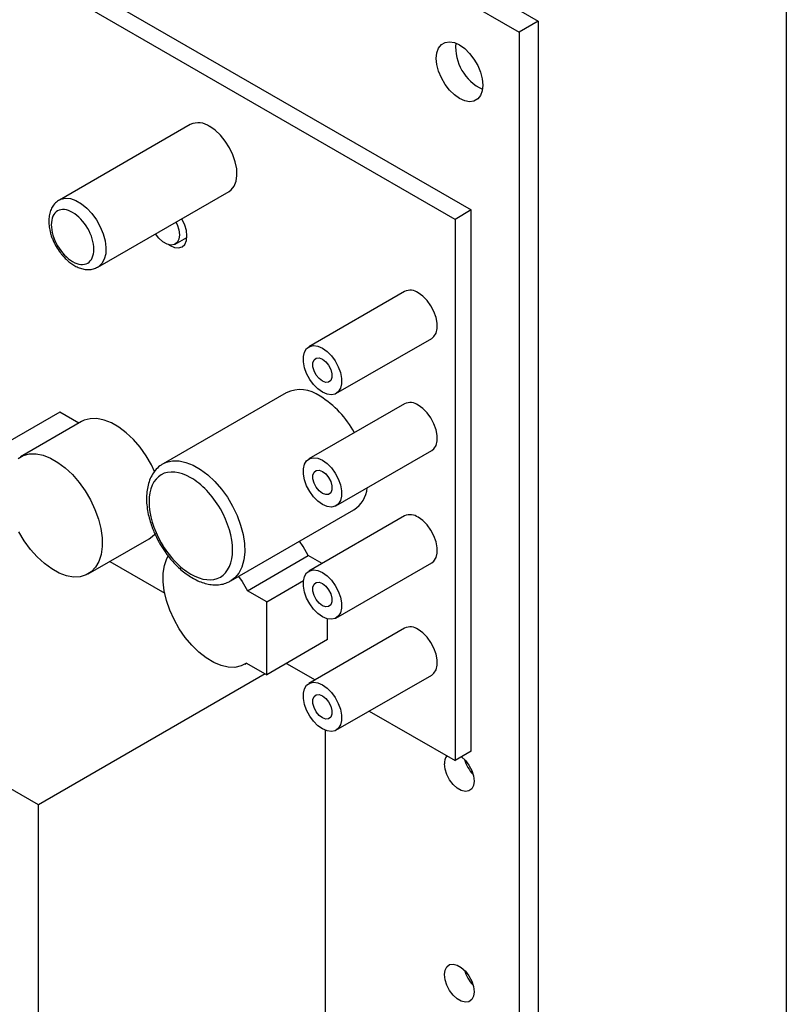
# Model space of a CAD drawing. Header units: inches. Extents: x 0.2 to 10.8, y 0.2 to 8.2.
# Tile 10 of 11: x 9.6 to 10.8, y 5.7 to 7.1. Entities that reach past the tile are written whole.
import ezdxf

# ---------------------------------------------------------------- set-up
doc = ezdxf.new("R2010")
doc.units = ezdxf.units.IN
doc.header["$MEASUREMENT"] = 0
doc.layers.add('TEXT', color=140, linetype='Continuous', lineweight=25)

msp = doc.modelspace()

# ---------------------------------------------------------------- linework, layer by layer
for p, q in [((9.0117, 7.8892), (10.3894, 7.0939)), ((8.9839, 7.8731), (10.3616, 7.0778)), ((9.0079, 7.5603), (10.292, 6.819)), ((10.2683, 6.8053), (8.9843, 7.5466)), ((10.3894, 7.0939), (10.3616, 7.0778)), ((10.3894, 7.0939), (10.3894, 5.1444)), ((10.3616, 7.0778), (10.3616, 5.1283)), ((9.8834, 6.9434), (9.693, 6.8335)), ((9.7492, 6.736), (9.9397, 6.846)), ((10.292, 6.819), (10.2683, 6.8053)), ((10.292, 6.0314), (10.292, 6.819)), ((10.2683, 6.8053), (10.2683, 6.0177)), ((9.8613, 6.7693), (9.8785, 6.7792)), ((10.1951, 6.7004), (10.0559, 6.62)), ((10.0952, 6.5518), (10.2344, 6.6322)), ((10.0229, 6.5531), (9.8438, 6.4497)), ((10.1951, 6.5371), (10.0559, 6.4567)), ((9.6935, 6.5248), (9.6049, 6.4737)), ((9.7212, 6.5088), (9.6935, 6.5248)), ((9.7252, 6.511), (9.6366, 6.4599)), ((10.0952, 6.3885), (10.2344, 6.4689)), ((9.8438, 6.4497), (9.8445, 6.4501)), ((9.9422, 6.2792), (10.1213, 6.3826)), ((10.1951, 6.3738), (10.0559, 6.2934)), ((9.735, 6.2894), (9.8236, 6.3406)), ((9.7664, 6.3075), (9.8463, 6.2614)), ((9.9664, 6.265), (10.055, 6.3161)), ((10.0751, 6.3045), (10.055, 6.3161)), ((10.0952, 6.2252), (10.2344, 6.3056)), ((9.9945, 6.2488), (10.048, 6.2797)), ((9.9945, 6.2488), (9.9664, 6.265)), ((9.9945, 6.1426), (9.9945, 6.2488)), ((10.083, 6.1938), (10.083, 6.224)), ((10.1951, 6.2104), (10.0559, 6.1301)), ((10.083, 6.1938), (9.9945, 6.1426)), ((9.9627, 6.158), (9.9653, 6.1595)), ((9.9652, 6.1595), (9.9945, 6.1426)), ((10.0232, 6.1592), (10.0648, 6.1352)), ((9.9923, 6.1439), (9.6626, 5.9536)), ((10.0952, 6.0619), (10.2344, 6.1423)), ((10.1435, 6.0898), (10.2683, 6.0177)), ((10.0802, 5.3267), (10.0802, 6.0616)), ((9.6626, 5.9536), (9.5269, 6.0319)), ((10.292, 6.0314), (10.2683, 6.0177)), ((9.6626, 5.0856), (9.6626, 5.9536))]:
    msp.add_line(p, q)
at = {"flags": 128}
for points in [[(10.2411, 7.0396), (10.242, 7.0478), (10.2445, 7.0546), (10.2485, 7.0597), (10.2538, 7.0628), (10.2602, 7.0637), (10.2674, 7.0625), (10.2749, 7.0591), (10.2824, 7.0538), (10.2895, 7.0468), (10.2959, 7.0385), (10.3013, 7.0292), (10.3053, 7.0195), (10.3078, 7.0098), (10.3086, 7.0007), (10.3078, 6.9925), (10.3053, 6.9857), (10.3013, 6.9806), (10.2959, 6.9775), (10.2895, 6.9766), (10.2824, 6.9778), (10.2749, 6.9812), (10.2674, 6.9865), (10.2602, 6.9935), (10.2538, 7.0018), (10.2485, 7.0111), (10.2445, 7.0208), (10.242, 7.0305), (10.2411, 7.0396)], [(9.9397, 6.846), (9.943, 6.8484), (9.9473, 6.8539), (9.9501, 6.861), (9.9513, 6.8694), (9.9509, 6.879), (9.9489, 6.8891), (9.9453, 6.8995), (9.9404, 6.9097), (9.9343, 6.9193), (9.9273, 6.9279), (9.9196, 6.9351), (9.9116, 6.9406)], [(9.6931, 6.8336), (9.6952, 6.8346), (9.7018, 6.8361), (9.7092, 6.8355), (9.7171, 6.8328), (9.7251, 6.8281), (9.733, 6.8217), (9.7404, 6.8138), (9.747, 6.8047), (9.7526, 6.7947), (9.7568, 6.7844), (9.7596, 6.774), (9.7608, 6.7642), (9.7604, 6.7551), (9.7584, 6.7473), (9.7549, 6.741), (9.7499, 6.7365), (9.7489, 6.7359)], [(9.8522, 6.7684), (9.8542, 6.7671), (9.8605, 6.7644), (9.8664, 6.7639), (9.8715, 6.7654), (9.8753, 6.769), (9.8778, 6.7744), (9.8786, 6.7812), (9.8778, 6.789), (9.8753, 6.7971), (9.8715, 6.8052), (9.8708, 6.8062)], [(9.8624, 6.8014), (9.8641, 6.7977), (9.8666, 6.7901), (9.8675, 6.7828), (9.8666, 6.7765), (9.8641, 6.7717), (9.8603, 6.7687), (9.8553, 6.7679), (9.8496, 6.7693), (9.8436, 6.7727), (9.8379, 6.7779), (9.833, 6.7844)], [(10.2344, 6.6322), (10.2377, 6.6348), (10.2408, 6.6399), (10.2424, 6.6464), (10.2424, 6.6542), (10.2408, 6.6627), (10.2377, 6.6713), (10.2332, 6.6797), (10.2277, 6.6873), (10.2214, 6.6936), (10.2147, 6.6984)], [(10.0755, 6.5538), (10.0689, 6.5586), (10.0626, 6.5649), (10.0571, 6.5725), (10.0526, 6.5809), (10.0495, 6.5895), (10.0479, 6.598), (10.0479, 6.6058), (10.0495, 6.6123), (10.0526, 6.6174), (10.0571, 6.6206), (10.0626, 6.6219), (10.0689, 6.621), (10.0755, 6.6181), (10.0822, 6.6133), (10.0885, 6.6069), (10.094, 6.5993), (10.0985, 6.591), (10.1016, 6.5823), (10.1032, 6.5738), (10.1032, 6.5661), (10.1016, 6.5595), (10.0985, 6.5544), (10.094, 6.5512), (10.0885, 6.55), (10.0822, 6.5509), (10.0755, 6.5538)], [(10.0755, 6.5698), (10.0708, 6.5736), (10.0666, 6.5788), (10.0635, 6.5848), (10.0618, 6.591), (10.0618, 6.5966), (10.0635, 6.6009), (10.0666, 6.6034), (10.0708, 6.6038), (10.0755, 6.602), (10.0803, 6.5983), (10.0845, 6.5931), (10.0876, 6.587), (10.0893, 6.5808), (10.0893, 6.5752), (10.0876, 6.5709), (10.0845, 6.5684), (10.0803, 6.5681), (10.0755, 6.5698)], [(10.2344, 6.4689), (10.2377, 6.4715), (10.2408, 6.4765), (10.2424, 6.4831), (10.2424, 6.4909), (10.2408, 6.4993), (10.2377, 6.508), (10.2332, 6.5164), (10.2277, 6.524), (10.2214, 6.5303), (10.2147, 6.5351)], [(9.8316, 6.4385), (9.8269, 6.4482), (9.8192, 6.4615), (9.8103, 6.4739), (9.8006, 6.4851), (9.7903, 6.4949), (9.7796, 6.503), (9.7687, 6.5092), (9.758, 6.5134), (9.7477, 6.5154), (9.738, 6.5153), (9.7292, 6.513), (9.7252, 6.511)], [(9.6329, 6.4575), (9.6406, 6.4619), (9.6494, 6.4642), (9.6591, 6.4643), (9.6694, 6.4622), (9.6801, 6.4581), (9.691, 6.4518), (9.7017, 6.4437), (9.712, 6.434), (9.7218, 6.4227), (9.7306, 6.4103), (9.7383, 6.3971), (9.7448, 6.3833), (9.7498, 6.3693), (9.7533, 6.3554), (9.7551, 6.342), (9.7553, 6.3294), (9.7537, 6.3178), (9.7505, 6.3077), (9.7457, 6.2992), (9.7395, 6.2925), (9.732, 6.2879), (9.7233, 6.2853), (9.7137, 6.2849), (9.7035, 6.2867), (9.6928, 6.2907), (9.6819, 6.2967), (9.6712, 6.3045), (9.6608, 6.3141), (9.651, 6.3252), (9.642, 6.3375), (9.6342, 6.3506)], [(9.8445, 6.4501), (9.8487, 6.452), (9.8574, 6.454), (9.867, 6.454), (9.8771, 6.4518), (9.8877, 6.4476), (9.8983, 6.4415), (9.9089, 6.4335), (9.919, 6.424), (9.9286, 6.413), (9.9373, 6.4009), (9.945, 6.3879), (9.9514, 6.3744), (9.9565, 6.3606), (9.9601, 6.347), (9.9621, 6.3337), (9.9625, 6.3212), (9.9613, 6.3097), (9.9585, 6.2995), (9.9541, 6.2907), (9.9483, 6.2838), (9.9424, 6.2793)], [(10.0755, 6.3905), (10.0689, 6.3952), (10.0626, 6.4016), (10.0571, 6.4092), (10.0526, 6.4176), (10.0495, 6.4262), (10.0479, 6.4347), (10.0479, 6.4424), (10.0495, 6.449), (10.0526, 6.4541), (10.0571, 6.4573), (10.0626, 6.4585), (10.0689, 6.4577), (10.0755, 6.4548), (10.0822, 6.45), (10.0885, 6.4436), (10.094, 6.436), (10.0985, 6.4276), (10.1016, 6.419), (10.1032, 6.4105), (10.1032, 6.4028), (10.1016, 6.3962), (10.0985, 6.3911), (10.094, 6.3879), (10.0885, 6.3867), (10.0822, 6.3876), (10.0755, 6.3905)], [(10.0755, 6.4065), (10.0708, 6.4103), (10.0666, 6.4155), (10.0635, 6.4215), (10.0618, 6.4277), (10.0618, 6.4333), (10.0635, 6.4376), (10.0666, 6.4401), (10.0708, 6.4405), (10.0755, 6.4387), (10.0803, 6.435), (10.0845, 6.4298), (10.0876, 6.4237), (10.0893, 6.4175), (10.0893, 6.4119), (10.0876, 6.4076), (10.0845, 6.4051), (10.0803, 6.4048), (10.0755, 6.4065)], [(10.2344, 6.3056), (10.2377, 6.3082), (10.2408, 6.3132), (10.2424, 6.3198), (10.2424, 6.3276), (10.2408, 6.336), (10.2377, 6.3447), (10.2332, 6.3531), (10.2277, 6.3607), (10.2214, 6.367), (10.2147, 6.3718)], [(9.8236, 6.3406), (9.8281, 6.3437), (9.832, 6.3475)], [(10.055, 6.3161), (10.0473, 6.3294), (10.0422, 6.3369)], [(9.9652, 6.1595), (9.9573, 6.1555), (9.9484, 6.1535), (9.9386, 6.1538), (9.9282, 6.1562), (9.9174, 6.1607), (9.9065, 6.1673), (9.8959, 6.1757), (9.8856, 6.1857), (9.876, 6.1971), (9.8674, 6.2097), (9.8598, 6.2231), (9.8536, 6.2369), (9.8488, 6.251), (9.8456, 6.2648), (9.8441, 6.2781), (9.8442, 6.2905), (9.846, 6.3018), (9.8495, 6.3117), (9.8514, 6.3153)], [(10.0755, 6.2272), (10.0689, 6.2319), (10.0626, 6.2383), (10.0571, 6.2459), (10.0526, 6.2543), (10.0495, 6.2629), (10.0479, 6.2714), (10.0479, 6.2791), (10.0495, 6.2857), (10.0526, 6.2908), (10.0571, 6.294), (10.0626, 6.2952), (10.0689, 6.2944), (10.0755, 6.2915), (10.0822, 6.2867), (10.0885, 6.2803), (10.094, 6.2727), (10.0985, 6.2643), (10.1016, 6.2557), (10.1032, 6.2472), (10.1032, 6.2395), (10.1016, 6.2329), (10.0985, 6.2278), (10.094, 6.2246), (10.0885, 6.2234), (10.0822, 6.2242), (10.0755, 6.2272)], [(9.9536, 6.2858), (9.9587, 6.2783), (9.9664, 6.265)], [(10.0755, 6.2432), (10.0708, 6.247), (10.0666, 6.2522), (10.0635, 6.2582), (10.0618, 6.2644), (10.0618, 6.27), (10.0635, 6.2743), (10.0666, 6.2768), (10.0708, 6.2772), (10.0755, 6.2754), (10.0803, 6.2717), (10.0845, 6.2665), (10.0876, 6.2604), (10.0893, 6.2542), (10.0893, 6.2486), (10.0876, 6.2443), (10.0845, 6.2418), (10.0803, 6.2415), (10.0755, 6.2432)], [(10.2344, 6.1423), (10.2377, 6.1449), (10.2408, 6.1499), (10.2424, 6.1565), (10.2424, 6.1643), (10.2408, 6.1727), (10.2377, 6.1814), (10.2332, 6.1898), (10.2277, 6.1973), (10.2214, 6.2037), (10.2147, 6.2085)], [(10.0755, 6.0639), (10.0689, 6.0686), (10.0626, 6.075), (10.0571, 6.0826), (10.0526, 6.091), (10.0495, 6.0996), (10.0479, 6.1081), (10.0479, 6.1158), (10.0495, 6.1224), (10.0526, 6.1275), (10.0571, 6.1307), (10.0626, 6.1319), (10.0689, 6.1311), (10.0755, 6.1281), (10.0822, 6.1234), (10.0885, 6.117), (10.094, 6.1094), (10.0985, 6.101), (10.1016, 6.0924), (10.1032, 6.0839), (10.1032, 6.0762), (10.1016, 6.0696), (10.0985, 6.0645), (10.094, 6.0613), (10.0885, 6.0601), (10.0822, 6.0609), (10.0755, 6.0639)], [(10.0755, 6.0799), (10.0708, 6.0836), (10.0666, 6.0888), (10.0635, 6.0949), (10.0618, 6.1011), (10.0618, 6.1067), (10.0635, 6.111), (10.0666, 6.1135), (10.0708, 6.1139), (10.0755, 6.1121), (10.0803, 6.1084), (10.0845, 6.1031), (10.0876, 6.0971), (10.0893, 6.0909), (10.0893, 6.0853), (10.0876, 6.081), (10.0845, 6.0785), (10.0803, 6.0781), (10.0755, 6.0799)], [(10.2779, 6.0232), (10.2834, 6.0181), (10.2886, 6.0113), (10.2926, 6.0036), (10.2952, 5.9957), (10.296, 5.9881), (10.2952, 5.9816), (10.2926, 5.9766), (10.2886, 5.9736), (10.2834, 5.9728), (10.2775, 5.9742), (10.2714, 5.9777), (10.2655, 5.9831), (10.2603, 5.9899), (10.2563, 5.9976), (10.2538, 6.0055), (10.2529, 6.0131)], [(10.2529, 5.7064), (10.2538, 5.7129), (10.2563, 5.7179), (10.2603, 5.7209), (10.2655, 5.7217), (10.2714, 5.7203), (10.2775, 5.7168), (10.2834, 5.7114), (10.2886, 5.7046), (10.2926, 5.6969), (10.2952, 5.689), (10.296, 5.6815), (10.2952, 5.6749), (10.2926, 5.67), (10.2886, 5.6669), (10.2834, 5.6661), (10.2775, 5.6675), (10.2714, 5.671), (10.2655, 5.6764), (10.2603, 5.6832), (10.2563, 5.6909), (10.2538, 5.6988), (10.2529, 5.7064)]]:
    msp.add_lwpolyline(points, dxfattribs=at)
for centre, radius, start, end in [((10.338, 7.0566), 0.0688, 175.6864, 244.3082), ((9.8951, 6.9178), 0.0281, 54.205, 114.4846), ((10.2033, 6.6831), 0.0191, 53.1466, 115.5429), ((10.0434, 6.5091), 0.0485, 53.6903, 114.9992), ((9.9954, 6.4262), 0.144, 28.4818, 57.8549), ((10.2033, 6.5198), 0.0191, 53.1466, 115.5429), ((10.0971, 6.4191), 0.0438, 303.4978, 354.3286), ((10.2033, 6.3565), 0.0191, 53.1466, 115.5429), ((10.2033, 6.1932), 0.0191, 53.1466, 115.5429), ((10.2695, 6.0143), 0.0167, 141.9236, 184.4624), ((10.331, 6.0332), 0.0508, 195.759, 224.2356), ((10.331, 5.7266), 0.0508, 195.759, 224.2356)]:
    msp.add_arc(centre, radius, start, end)
for points, knots in [([(9.6933, 6.8334), (9.6923, 6.8329), (9.6889, 6.8311), (9.6846, 6.8265), (9.6807, 6.8199), (9.6784, 6.8125), (9.6775, 6.8046), (9.6778, 6.7964), (9.6792, 6.7887), (9.6812, 6.7818), (9.6839, 6.7743), (9.6866, 6.7692), (9.6884, 6.7659)], [0, 0, 0, 0, 0.051893, 0.167635, 0.27628, 0.388063, 0.499072, 0.604017, 0.713855, 0.795309, 0.867481, 1, 1, 1, 1]), ([(9.7123, 6.7439), (9.7041, 6.7487), (9.6962, 6.757), (9.6846, 6.7771), (9.6813, 6.788), (9.6813, 6.807), (9.6846, 6.8142), (9.6962, 6.8209), (9.7041, 6.8201), (9.7205, 6.8107), (9.7284, 6.8023), (9.74, 6.7822), (9.7432, 6.7713), (9.7432, 6.7523), (9.74, 6.7451), (9.7284, 6.7384), (9.7205, 6.7392), (9.7123, 6.7439)], [0, 0, 0, 0, 0.125, 0.125, 0.25, 0.25, 0.375, 0.375, 0.5, 0.5, 0.625, 0.625, 0.75, 0.75, 0.875, 0.875, 1, 1, 1, 1]), ([(9.6884, 6.7659), (9.6903, 6.7628), (9.693, 6.7586), (9.6976, 6.7528), (9.7017, 6.7483), (9.7069, 6.7436), (9.7126, 6.7394), (9.7188, 6.7359), (9.7254, 6.7335), (9.7322, 6.7322), (9.7391, 6.7324), (9.7448, 6.7336), (9.7477, 6.7354), (9.7487, 6.736)], [0, 0, 0, 0, 0.127836, 0.179979, 0.265761, 0.353672, 0.447137, 0.543923, 0.643243, 0.744003, 0.845604, 0.948769, 1, 1, 1, 1]), ([(9.8448, 6.45), (9.8435, 6.4493), (9.8394, 6.4472), (9.8338, 6.442), (9.8282, 6.4346), (9.824, 6.426), (9.8212, 6.4165), (9.8198, 6.4062), (9.8196, 6.3954), (9.8207, 6.3844), (9.8228, 6.3737), (9.8256, 6.3637), (9.8288, 6.3549), (9.8323, 6.3466), (9.8357, 6.3396), (9.8383, 6.335), (9.8392, 6.3334)], [0, 0, 0, 0, 0.04042, 0.127771, 0.20989, 0.293769, 0.378744, 0.463674, 0.547593, 0.629672, 0.708868, 0.781674, 0.844498, 0.897632, 0.962259, 1, 1, 1, 1]), ([(9.8842, 6.2892), (9.868, 6.2985), (9.8526, 6.3148), (9.8298, 6.3543), (9.8234, 6.3758), (9.8234, 6.413), (9.8298, 6.4272), (9.8526, 6.4403), (9.868, 6.4388), (9.9003, 6.4202), (9.9157, 6.4039), (9.9385, 6.3644), (9.9449, 6.3429), (9.9449, 6.3057), (9.9385, 6.2915), (9.9157, 6.2783), (9.9003, 6.2799), (9.8842, 6.2892)], [0, 0, 0, 0, 0.125, 0.125, 0.25, 0.25, 0.375, 0.375, 0.5, 0.5, 0.625, 0.625, 0.75, 0.75, 0.875, 0.875, 1, 1, 1, 1]), ([(9.8392, 6.3334), (9.8417, 6.3293), (9.8452, 6.3236), (9.851, 6.3156), (9.8562, 6.3092), (9.8628, 6.3021), (9.8699, 6.2954), (9.8777, 6.2892), (9.8858, 6.2838), (9.8943, 6.2794), (9.9029, 6.276), (9.9117, 6.274), (9.9204, 6.2732), (9.929, 6.2741), (9.9365, 6.2761), (9.9407, 6.2786), (9.9424, 6.2796)], [0, 0, 0, 0, 0.094984, 0.133645, 0.197442, 0.263108, 0.333002, 0.405337, 0.479484, 0.554987, 0.631547, 0.708865, 0.786773, 0.865343, 0.945219, 1, 1, 1, 1])]:
    msp.add_open_spline(points, degree=3, knots=knots)
at = {"layer": 'TEXT'}
msp.add_line((10.75, 8.25), (10.75, 0.25), dxfattribs=at)

doc.saveas('drawing.dxf')
